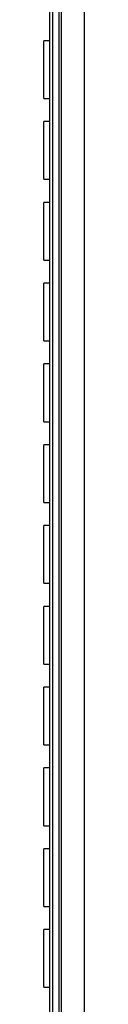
# Model space of a CAD drawing. Header units: millimetres. Extents: x 32 to 1365, y 32 to 1048.
# Tile 3 of 13: x 823 to 837, y 410 to 752. Entities that reach past the tile are written whole.
import ezdxf

# ---------------------------------------------------------------- set-up
doc = ezdxf.new("R2010")
doc.units = ezdxf.units.MM
doc.header["$LTSCALE"] = 5

msp = doc.modelspace()

# ---------------------------------------------------------------- linework, layer by layer
for p, q in [((836.574, 878.793), (836.574, 199.193)), ((827.928, 223.848), (827.928, 854.139)), ((828.619, 856.146), (828.619, 221.84)), ((824.574, 843.793), (824.574, 234.193)), ((825.606, 845.176), (825.606, 232.81)), ((824.574, 744.193), (822.574, 744.193)), ((822.574, 724.193), (822.574, 744.193)), ((822.574, 724.193), (824.574, 724.193)), ((824.574, 716.193), (822.574, 716.193)), ((822.574, 696.193), (822.574, 716.193)), ((822.574, 696.193), (824.574, 696.193)), ((824.574, 688.193), (822.574, 688.193)), ((822.574, 668.193), (822.574, 688.193)), ((822.574, 668.193), (824.574, 668.193)), ((824.574, 660.193), (822.574, 660.193)), ((822.574, 640.193), (822.574, 660.193)), ((822.574, 640.193), (824.574, 640.193)), ((824.574, 632.193), (822.574, 632.193)), ((822.574, 612.193), (822.574, 632.193)), ((822.574, 612.193), (824.574, 612.193)), ((824.574, 604.193), (822.574, 604.193)), ((822.574, 584.193), (822.574, 604.193)), ((822.574, 584.193), (824.574, 584.193)), ((824.574, 576.193), (822.574, 576.193)), ((822.574, 556.193), (822.574, 576.193)), ((822.574, 556.193), (824.574, 556.193)), ((824.574, 548.193), (822.574, 548.193)), ((822.574, 528.193), (822.574, 548.193)), ((822.574, 528.193), (824.574, 528.193)), ((824.574, 520.193), (822.574, 520.193)), ((822.574, 500.193), (822.574, 520.193)), ((822.574, 500.193), (824.574, 500.193)), ((824.574, 492.193), (822.574, 492.193)), ((822.574, 472.193), (822.574, 492.193)), ((822.574, 472.193), (824.574, 472.193)), ((824.574, 464.193), (822.574, 464.193)), ((822.574, 444.193), (822.574, 464.193)), ((822.574, 444.193), (824.574, 444.193)), ((824.574, 436.193), (822.574, 436.193)), ((822.574, 416.193), (822.574, 436.193)), ((822.574, 416.193), (824.574, 416.193))]:
    msp.add_line(p, q)

doc.saveas('drawing.dxf')
